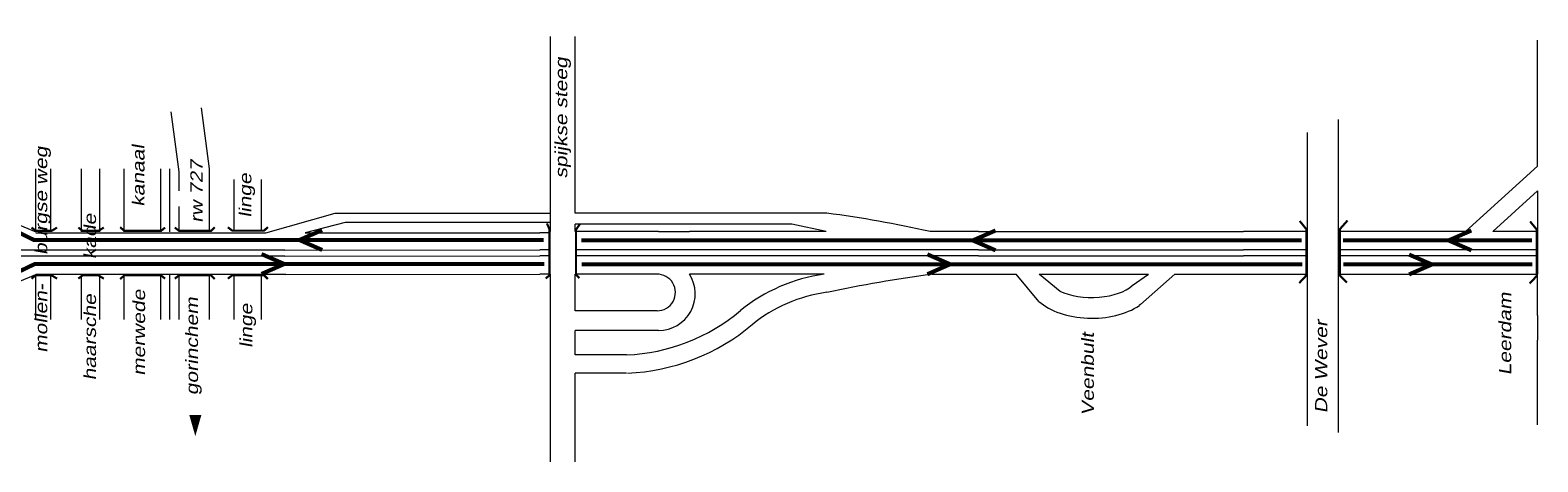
# Model space of a CAD drawing. Header units: metres. Extents: x 534 to 2631, y -2348 to -1484.
# Tile 9 of 13: x 1881 to 2066, y -1873 to -1820. Entities that reach past the tile are written whole.
import ezdxf

# ---------------------------------------------------------------- set-up
doc = ezdxf.new("R2010")
doc.units = ezdxf.units.M
doc.layers.get('0').update_dxf_attribs({"lineweight": 0})
for name, color, linetype, lineweight in [('HV Strooiroute 2', 90, 'Continuous', 0), ('ROUTE1STROOIEN', 3, 'Continuous', 0), ('STROOI', 7, 'Continuous', 0), ('Strooi WEL', 90, 'Continuous', 0), ('Text', 7, 'Continuous', 0)]:
    doc.layers.add(name, color=color, linetype=linetype, lineweight=lineweight)
doc.styles.add('ISO25', font='ARIALN.TTF', dxfattribs={"width": 1.5, "oblique": 10})

msp = doc.modelspace()

# ---------------------------------------------------------------- linework, layer by layer
at = {"ltscale": 0.5}
for p, q in [((2041.79, -1850.14), (2041.79, -1831.13)), ((1947.92, -1834.94), (1947.92, -1832.69)), ((2037.95, -1832.71), (2037.95, -1868.8)), ((1947.92, -1840.39), (1947.92, -1837.96)), ((1918.38, -1842.67), (1909.88, -1845.09)), ((1919.68, -1843.8), (1914.76, -1845.06)), ((1944.89, -1842.67), (1918.38, -1842.67)), ((1944.8, -1843.8), (1919.68, -1843.8)), ((1978.88, -1842.64), (1947.92, -1842.64)), ((1974.59, -1843.98), (1947.92, -1843.98)), ((1978.78, -1844.89), (1974.59, -1843.98)), ((1909.88, -1845.09), (1909.84, -1845.1)), ((1914.76, -1845.06), (1943.59, -1845.06)), ((1958.17, -1844.89), (1961.99, -1844.89)), ((1997.52, -1844.89), (2030.12, -1844.89)), ((2066.26, -1844.97), (2066.26, -1850.14)), ((1912.24, -1847.18), (1943.59, -1847.13)), ((1912.24, -1847.93), (1943.59, -1847.88)), ((1997.52, -1847.13), (2030.12, -1847.13)), ((1997.52, -1847.88), (2030.12, -1847.88)), ((1912.38, -1850.18), (1943.59, -1850.14)), ((1997.52, -1850.14), (2002.17, -1850.14)), ((2002.17, -1850.14), (2002.17, -1850.14)), ((2004.96, -1853.5), (2002.17, -1850.14)), ((2004.98, -1850.14), (2018.45, -1850.14)), ((2005.02, -1850.17), (2004.98, -1850.14)), ((2007.56, -1852.25), (2005.02, -1850.17)), ((2016.41, -1851.55), (2018.45, -1850.14)), ((2017.45, -1853.86), (2021.68, -1850.14)), ((2021.68, -1850.14), (2030.12, -1850.14)), ((2021.68, -1850.14), (2021.68, -1850.14)), ((2057.32, -1850.14), (2060.67, -1850.14)), ((2017.45, -1853.86), (2017.3, -1854)), ((2066.26, -1855.21), (2066.26, -1858.25))]:
    msp.add_line(p, q, dxfattribs=at)
for centre, major_axis, ratio, start_param, end_param in [((2011.46, -1850.44), (-5.5, 0), 0.465116, 7.058853, 8.975106), ((2011.46, -1850.89), (-7.84, 0), 0.595222, 6.877331, 8.695252)]:
    msp.add_ellipse(centre, major_axis=major_axis, ratio=ratio, start_param=start_param, end_param=end_param, dxfattribs=at)
at = {"layer": 'HV Strooiroute 2', "const_width": 0.5}
for points in [[(1916.83, -1844.72), (1914.04, -1845.94), (1916.84, -1847.17)], [(1999.63, -1844.77), (1996.83, -1845.99), (1999.63, -1847.21)], [(2058.13, -1844.77), (2055.33, -1845.99), (2058.13, -1847.21)], [(1909.38, -1847.67), (1912.18, -1848.89), (1909.38, -1850.11)], [(1991.24, -1847.7), (1994.04, -1848.92), (1991.24, -1850.15)], [(2050.47, -1847.73), (2053.27, -1848.95), (2050.47, -1850.17)]]:
    msp.add_lwpolyline(points, dxfattribs=at)
at = {"layer": 'ROUTE1STROOIEN', "const_width": 0.5}
for points in [[(1948.69, -1845.99), (2037.27, -1845.99)], [(2042.33, -1845.99), (2065.58, -1845.99)], [(1948.75, -1848.93), (2037.33, -1848.93)], [(2042.39, -1848.93), (2065.64, -1848.93)]]:
    msp.add_lwpolyline(points, dxfattribs=at)
at = {"layer": 'STROOI', "color": 7}
for p, q in [((1944.92, -1831.86), (1944.92, -1820.91)), ((1947.92, -1832.69), (1947.92, -1820.91)), ((2066.26, -1836.86), (2066.26, -1821.37)), ((1899.25, -1837.56), (1898.25, -1830.17)), ((1903, -1837.2), (1901.99, -1829.7)), ((1944.92, -1844.88), (1944.92, -1831.86)), ((1947.92, -1837.96), (1947.92, -1834.94)), ((2066.26, -1836.86), (2057.41, -1844.89)), ((1881.61, -1844.93), (1881.61, -1837.2)), ((1883.49, -1844.93), (1883.49, -1837.2)), ((1887.24, -1844.93), (1887.24, -1837.2)), ((1889.49, -1844.93), (1889.49, -1837.2)), ((1892.49, -1844.93), (1892.49, -1837.2)), ((1897, -1844.93), (1897, -1837.2)), ((1898.12, -1844.93), (1898.12, -1837.2)), ((1899.25, -1839.88), (1899.25, -1837.56)), ((1903, -1844.93), (1903, -1837.2)), ((1906, -1844.91), (1906, -1838.51)), ((1909.38, -1844.91), (1909.38, -1838.51)), ((1947.92, -1842.64), (1947.92, -1840.39)), ((2066.26, -1839.9), (2060.75, -1844.89)), ((2066.26, -1839.9), (2066.26, -1844.97)), ((1874.38, -1841.93), (1881.61, -1844.93)), ((1899.25, -1844.93), (1899.25, -1841.81)), ((1947.92, -1844.88), (1947.92, -1843.98)), ((1909.84, -1845.1), (1881.61, -1845.1)), ((1944.92, -1845.06), (1943.59, -1845.06)), ((1958.17, -1844.89), (1947.92, -1844.89)), ((1978.78, -1844.89), (1961.99, -1844.89)), ((1997.52, -1844.89), (1991.57, -1844.89)), ((2038.04, -1844.89), (2030.12, -1844.89)), ((2057.41, -1844.89), (2041.79, -1844.89)), ((2066.26, -1844.89), (2060.75, -1844.89)), ((1912.24, -1847.18), (1848.43, -1847.18)), ((1912.24, -1847.93), (1848.43, -1847.93)), ((1944.78, -1847.13), (1943.59, -1847.13)), ((1944.78, -1847.88), (1943.59, -1847.88)), ((1997.52, -1847.13), (1948.07, -1847.13)), ((1997.52, -1847.88), (1948.07, -1847.88)), ((2038.04, -1847.13), (2030.12, -1847.13)), ((2038.04, -1847.88), (2030.12, -1847.88)), ((2066.26, -1847.13), (2041.79, -1847.13)), ((2066.26, -1847.88), (2041.79, -1847.88)), ((1874.38, -1853.18), (1881.61, -1850.18)), ((1912.38, -1850.18), (1881.61, -1850.18)), ((1881.61, -1855.71), (1881.61, -1850.18)), ((1883.49, -1855.71), (1883.49, -1850.18)), ((1887.24, -1855.71), (1887.24, -1850.18)), ((1889.49, -1855.71), (1889.49, -1850.18)), ((1892.49, -1855.71), (1892.49, -1850.18)), ((1897, -1855.71), (1897, -1850.18)), ((1898.12, -1855.71), (1898.12, -1850.18)), ((1899.25, -1855.71), (1899.25, -1850.18)), ((1903, -1855.71), (1903, -1850.18)), ((1906, -1855.71), (1906, -1850.18)), ((1909.38, -1855.71), (1909.38, -1850.18)), ((1944.92, -1850.14), (1943.59, -1850.14)), ((1944.92, -1873.21), (1944.92, -1850.14)), ((1958.09, -1850.14), (1947.92, -1850.14)), ((1947.92, -1854.64), (1947.92, -1850.14)), ((1978.57, -1850.14), (1961.99, -1850.14)), ((1991.8, -1850.14), (1997.52, -1850.14)), ((2030.12, -1850.14), (2038.04, -1850.14)), ((2041.79, -1850.14), (2057.32, -1850.14)), ((2041.79, -1869.62), (2041.79, -1850.14)), ((2060.67, -1850.14), (2066.26, -1850.14)), ((2066.26, -1855.21), (2066.26, -1850.14)), ((1958.02, -1854.64), (1947.92, -1854.64)), ((1958.2, -1857.06), (1947.92, -1857.06)), ((1947.92, -1860.07), (1947.92, -1857.06)), ((2066.26, -1868.68), (2066.26, -1858.25)), ((1954.27, -1860.07), (1947.92, -1860.07)), ((1954.27, -1862.32), (1947.92, -1862.32)), ((1947.92, -1873.21), (1947.92, -1862.32))]:
    msp.add_line(p, q, dxfattribs=at)
at = {"layer": 'STROOI', "color": 7, "const_width": 0.263}
for points in [[(1884.24, -1844.41), (1883.58, -1844.81), (1881.63, -1844.81), (1881.1, -1844.41)], [(1889.99, -1844.41), (1889.33, -1844.81), (1887.38, -1844.81), (1886.85, -1844.41)], [(1897.52, -1844.41), (1897.03, -1844.81), (1892.52, -1844.81), (1891.99, -1844.37)], [(1903.62, -1844.37), (1903.18, -1844.81), (1899.24, -1844.81), (1898.71, -1844.41)], [(1910.16, -1844.34), (1909.71, -1844.78), (1905.77, -1844.78), (1905.24, -1844.38)], [(1944.32, -1850.68), (1944.78, -1850.27), (1944.78, -1844.62), (1944.47, -1843.9)], [(1948.45, -1850.63), (1948.04, -1850.17), (1948.04, -1844.67), (1948.51, -1844)], [(2036.96, -1851.23), (2037.83, -1850.3), (2037.83, -1844.6), (2037.02, -1843.6)], [(2042.84, -1851.17), (2041.96, -1850.3), (2041.96, -1844.6), (2042.9, -1843.54)], [(2065.29, -1851.29), (2066.17, -1850.35), (2066.17, -1844.66), (2065.35, -1843.66)], [(1884.24, -1850.69), (1883.58, -1850.29), (1881.63, -1850.29), (1881.1, -1850.69)], [(1889.99, -1850.69), (1889.33, -1850.29), (1887.38, -1850.29), (1886.85, -1850.69)], [(1897.52, -1850.69), (1897.03, -1850.29), (1892.52, -1850.29), (1891.99, -1850.74)], [(1903.62, -1850.74), (1903.18, -1850.29), (1899.24, -1850.29), (1898.71, -1850.69)], [(1910.16, -1850.74), (1909.71, -1850.29), (1905.77, -1850.29), (1905.24, -1850.69)]]:
    msp.add_lwpolyline(points, dxfattribs=at)
at = {"layer": 'STROOI', "color": 7}
for centre, radius, start, end in [((1960.47, -1982.93), 141.49, 77.3021, 82.5245), ((1958.02, -1852.39), 2.25, 270, 91.7731), ((1958.2, -1852.56), 4.5, 270, 32.5806), ((1981.45, -1870.87), 20.93, 97.9122, 129.0324), ((2018.75, -2044.95), 196.66, 97.8772, 101.697), ((1981.45, -1870.87), 18.68, 97.9122, 129.0324), ((1953.25, -1836.76), 23.33, 272.5044, 310.0798), ((1953.25, -1836.76), 25.58, 272.5044, 310.0798)]:
    msp.add_arc(centre, radius, start, end, dxfattribs=at)
at = {"layer": 'Strooi WEL', "const_width": 0.5}
for points in [[(1944.06, -1845.95), (1881.41, -1845.94), (1874.22, -1842.42), (1849.17, -1842.42)], [(1849.08, -1852.58), (1873.85, -1852.57), (1881.5, -1848.89), (1944.15, -1848.89)]]:
    msp.add_lwpolyline(points, dxfattribs=at)
at = {"layer": 'Text'}
msp.add_lwpolyline([(1901.24, -1867.44, 1.5, 0, 0), (1901.24, -1870.05, 0, 0, 0)], format="xyseb", dxfattribs=at)

# ---------------------------------------------------------------- texts
at = {"layer": 'Text', "style": 'ISO25', "oblique": 10, "width": 1.5}
for s, p in [('spijkse steeg', (1946.97, -1838.37)), ('mollen-     burgse weg', (1883.03, -1859.8)), ('kanaal', (1894.99, -1841.84)), ('rw 727', (1902.13, -1843.82)), ('linge', (1908.13, -1843.18)), ('haarsche      kade', (1889.03, -1863.19)), ('merwede', (1895.06, -1862.63)), ('gorinchem', (1901.57, -1865.01)), ('Leerdam', (2063.02, -1862.56)), ('linge', (1908.25, -1859.21)), ('Veenbult', (2011.71, -1867.52)), ('De Wever', (2040.41, -1867.24))]:
    msp.add_text(s, height=1.5, rotation=90, dxfattribs=at).set_placement(p)

doc.saveas('drawing.dxf')
